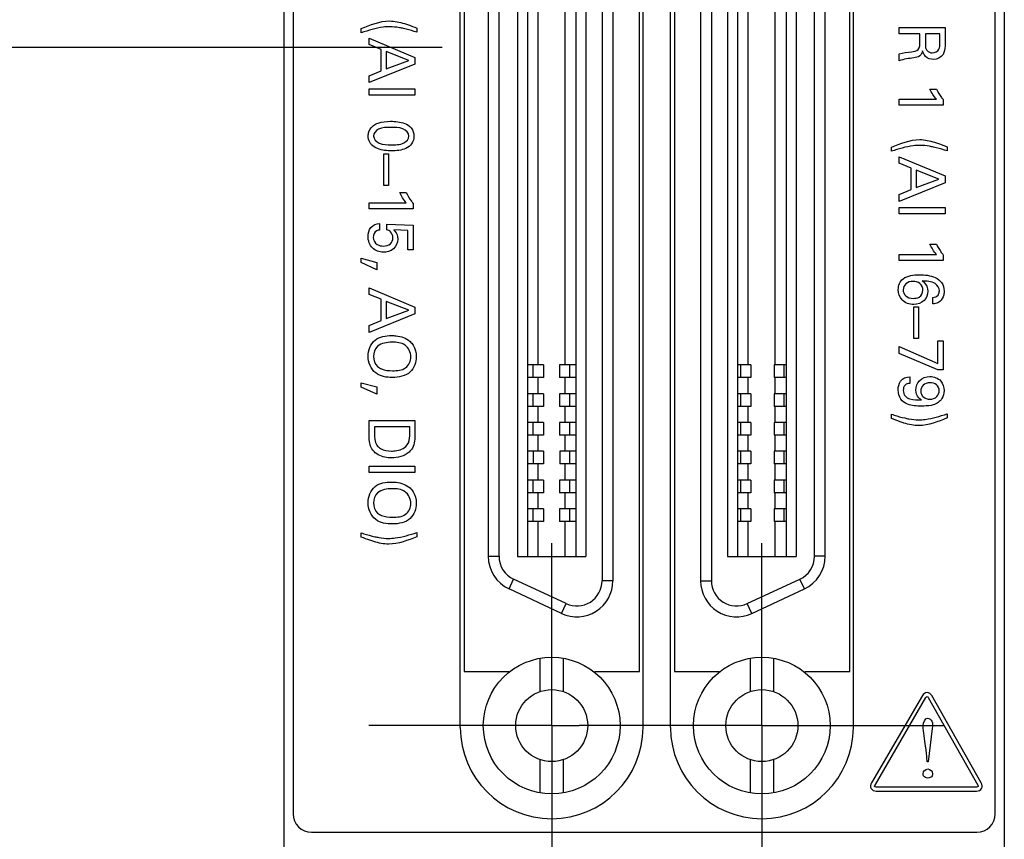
# Model space of a CAD drawing. Header units: inches. Extents: x 0.2 to 16.8, y 0.1 to 10.8.
# Tile 4 of 30: x 2.4 to 3.5, y 4.5 to 5.4. Entities that reach past the tile are written whole.
import ezdxf

# ---------------------------------------------------------------- set-up
doc = ezdxf.new("R2010")
doc.units = ezdxf.units.IN
doc.header["$LTSCALE"] = 0.935
doc.header["$MEASUREMENT"] = 0
doc.linetypes.add('CENTER', pattern=[0.6, 0.375, -0.075, 0.075, -0.075])
doc.layers.get('0').update_dxf_attribs({"linetype": 'CONTINUOUS'})
for name, color, linetype in [('02___PRT_ALL_AXES', 7, 'CONTINUOUS'), ('DEFAULT_1', 7, 'CENTER'), ('DIMENSIONS', 7, 'CONTINUOUS')]:
    doc.layers.add(name, color=color, linetype=linetype)
doc.styles.get("Standard").update_dxf_attribs({"font": 'txt', "width": 0.8})
doc.dimstyles.new('DIMSTYLE_1', dxfattribs={"dimtxt": 0.125, "dimasz": 0.18, "dimexe": 0.125, "dimexo": 0.0625, "dimgap": 0.0625, "dimtad": 0, "dimtih": 1, "dimtoh": 1, "dimzin": 4, "dimdsep": 46, "dimtxsty": 'STANDARD', "dimblk": '_FILLED', "dimblk1": '_FILLED', "dimblk2": '_FILLED', "dimcen": 0.09, "dimadec": 0, "dimazin": 0, "dimtp": 0.001, "dimtm": 0.001, "dimtfac": 1, "dimtofl": 0, "dimtmove": 0, "dimatfit": 3, "dimldrblk": '_FILLED', "dimfxl": 1, "dimtolj": 1, "dimtzin": 4, "dimarcsym": 0})

# ---------------------------------------------------------------- blocks, each defined once
blk = doc.blocks.new('_FILLED')
at = {"color": 0, "linetype": 'BYBLOCK'}
blk.add_solid([(0, 0), (-1, 0.1736), (-1, -0.1736)], dxfattribs=at)
blk = doc.blocks.new('*D8')
at = {"layer": 'DIMENSIONS', "color": 2, "linetype": 'CONTINUOUS'}
for p, q in [((2.892, 5.3578), (1.0641, 5.3578)), ((1.1891, 5.3578), (1.1891, 4.5446)), ((1.1891, 3.4814), (1.1891, 4.2946)), ((2.6567, 3.4814), (1.0641, 3.4814))]:
    blk.add_line(p, q, dxfattribs=at)
at = {"layer": 'DIMENSIONS', "color": 2, "linetype": 'CONTINUOUS', "xscale": 0.18, "yscale": 0.18, "zscale": 0.18}
for p, rotation in [((1.1891, 5.3578), 90), ((1.1891, 3.4814), 270)]:
    blk.add_blockref('_FILLED', p, dxfattribs=dict(at, rotation=rotation))
at = {"layer": 'DIMENSIONS', "color": 2, "linetype": 'CONTINUOUS', "insert": (1.1891, 4.4821), "char_height": 0.125, "width": 1.125, "attachment_point": 2, "line_spacing_factor": 0.9}
blk.add_mtext('1.88{\\Ftxt.shx;\\W1.000000;\\H0.125000; }[47.7]', dxfattribs=at)
blk = doc.blocks.new('*D10')
at = {"layer": 'DIMENSIONS', "color": 2, "linetype": 'CONTINUOUS'}
for p, q in [((2.892, 7.0838), (1.8141, 7.0838)), ((1.9391, 7.0838), (1.9391, 6.3458)), ((1.9391, 5.3578), (1.9391, 6.0958)), ((2.8802, 5.3578), (1.8141, 5.3578))]:
    blk.add_line(p, q, dxfattribs=at)
at = {"layer": 'DIMENSIONS', "color": 2, "linetype": 'CONTINUOUS', "xscale": 0.18, "yscale": 0.18, "zscale": 0.18}
for p, rotation in [((1.9391, 7.0838), 90), ((1.9391, 5.3578), 270)]:
    blk.add_blockref('_FILLED', p, dxfattribs=dict(at, rotation=rotation))
at = {"layer": 'DIMENSIONS', "color": 2, "linetype": 'CONTINUOUS', "insert": (1.9391, 6.2833), "char_height": 0.125, "width": 1.125, "attachment_point": 2, "line_spacing_factor": 0.9}
blk.add_mtext('1.73{\\Ftxt.shx;\\W1.000000;\\H0.125000; }[43.8]', dxfattribs=at)

msp = doc.modelspace()

# ---------------------------------------------------------------- linework, layer by layer
at = {"color": 7, "linetype": 'CONTINUOUS'}
for p, q in [((2.7192, 3.4814), (2.7192, 8.6191)), ((3.5072, 3.4814), (3.5072, 8.6191)), ((2.7292, 8.5891), (2.7292, 4.5191)), ((3.4972, 4.5191), (3.4972, 8.5891)), ((2.912, 4.6138), (2.912, 6.0988)), ((3.112, 4.6138), (3.112, 6.0988)), ((3.142, 4.6138), (3.142, 6.0988)), ((3.342, 4.6138), (3.342, 6.0988)), ((3.0671, 5.9415), (3.0671, 4.7742)), ((3.0789, 5.9415), (3.0789, 4.7742)), ((3.1749, 5.9415), (3.1749, 4.7742)), ((3.1868, 5.9415), (3.1868, 4.7742)), ((2.9427, 4.801), (2.9427, 5.9147)), ((2.9545, 4.801), (2.9545, 5.9147)), ((2.9746, 5.9149), (2.9746, 4.8007)), ((2.9854, 5.9149), (2.9854, 4.8007)), ((3.0385, 5.9149), (3.0385, 4.8007)), ((3.0494, 5.9149), (3.0494, 4.8007)), ((3.2045, 5.9149), (3.2045, 4.8007)), ((3.2153, 5.9149), (3.2153, 4.8007)), ((3.2684, 5.9149), (3.2684, 4.8007)), ((3.2793, 5.9149), (3.2793, 4.8007)), ((3.2994, 4.801), (3.2994, 5.9147)), ((3.3112, 4.801), (3.3112, 5.9147)), ((2.9972, 5.0104), (2.9972, 5.7053)), ((3.0267, 5.0104), (3.0267, 5.7053)), ((3.2271, 5.0104), (3.2271, 5.7053)), ((3.2566, 5.0104), (3.2566, 5.7053)), ((3.003, 5.0104), (2.9854, 5.0104)), ((2.9919, 4.9966), (2.9919, 5.0104)), ((3.003, 5.0104), (3.003, 4.9966)), ((3.0385, 5.0104), (3.0207, 5.0104)), ((3.0207, 5.0104), (3.0207, 4.9966)), ((3.0318, 4.9966), (3.0318, 5.0104)), ((3.2299, 5.0104), (3.2153, 5.0104)), ((3.2188, 4.9966), (3.2188, 5.0104)), ((3.2299, 5.0104), (3.2299, 4.9966)), ((3.2684, 5.0104), (3.2555, 5.0104)), ((3.2555, 5.0104), (3.2555, 4.9966)), ((3.2665, 4.9966), (3.2665, 5.0104)), ((3.003, 4.9966), (2.9854, 4.9966)), ((2.9972, 4.9789), (2.9972, 4.9966)), ((3.0385, 4.9966), (3.0207, 4.9966)), ((3.0267, 4.9789), (3.0267, 4.9966)), ((3.2299, 4.9966), (3.2153, 4.9966)), ((3.2271, 4.9789), (3.2271, 4.9966)), ((3.2684, 4.9966), (3.2555, 4.9966)), ((3.2566, 4.9789), (3.2566, 4.9966)), ((3.003, 4.9789), (2.9854, 4.9789)), ((2.9919, 4.9651), (2.9919, 4.9789)), ((3.003, 4.9789), (3.003, 4.9651)), ((3.0385, 4.9789), (3.0207, 4.9789)), ((3.0207, 4.9789), (3.0207, 4.9651)), ((3.0318, 4.9651), (3.0318, 4.9789)), ((3.2299, 4.9789), (3.2153, 4.9789)), ((3.2188, 4.9651), (3.2188, 4.9789)), ((3.2299, 4.9789), (3.2299, 4.9651)), ((3.2684, 4.9789), (3.2555, 4.9789)), ((3.2555, 4.9789), (3.2555, 4.9651)), ((3.2665, 4.9651), (3.2665, 4.9789)), ((3.003, 4.9651), (2.9854, 4.9651)), ((2.9972, 4.9474), (2.9972, 4.9651)), ((3.0385, 4.9651), (3.0207, 4.9651)), ((3.0267, 4.9474), (3.0267, 4.9651)), ((3.2299, 4.9651), (3.2153, 4.9651)), ((3.2271, 4.9474), (3.2271, 4.9651)), ((3.2684, 4.9651), (3.2555, 4.9651)), ((3.2566, 4.9474), (3.2566, 4.9651)), ((3.003, 4.9474), (2.9854, 4.9474)), ((2.9919, 4.9336), (2.9919, 4.9474)), ((3.003, 4.9474), (3.003, 4.9336)), ((3.0385, 4.9474), (3.0207, 4.9474)), ((3.0207, 4.9474), (3.0207, 4.9336)), ((3.0318, 4.9336), (3.0318, 4.9474)), ((3.2299, 4.9474), (3.2153, 4.9474)), ((3.2188, 4.9336), (3.2188, 4.9474)), ((3.2299, 4.9474), (3.2299, 4.9336)), ((3.2684, 4.9474), (3.2555, 4.9474)), ((3.2555, 4.9474), (3.2555, 4.9336)), ((3.2665, 4.9336), (3.2665, 4.9474)), ((3.003, 4.9336), (2.9854, 4.9336)), ((2.9972, 4.9159), (2.9972, 4.9336)), ((3.0385, 4.9336), (3.0207, 4.9336)), ((3.0267, 4.9159), (3.0267, 4.9336)), ((3.2299, 4.9336), (3.2153, 4.9336)), ((3.2271, 4.9159), (3.2271, 4.9336)), ((3.2684, 4.9336), (3.2555, 4.9336)), ((3.2566, 4.9159), (3.2566, 4.9336)), ((3.0032, 4.9159), (2.9854, 4.9159)), ((2.9921, 4.9021), (2.9921, 4.9159)), ((3.0032, 4.9159), (3.0032, 4.9021)), ((3.0385, 4.9159), (3.0209, 4.9159)), ((3.0209, 4.9159), (3.0209, 4.9021)), ((3.032, 4.9021), (3.032, 4.9159)), ((3.2299, 4.9159), (3.2153, 4.9159)), ((3.2188, 4.9021), (3.2188, 4.9159)), ((3.2299, 4.9159), (3.2299, 4.9021)), ((3.2684, 4.9159), (3.2555, 4.9159)), ((3.2555, 4.9159), (3.2555, 4.9021)), ((3.2665, 4.9021), (3.2665, 4.9159)), ((3.0032, 4.9021), (2.9854, 4.9021)), ((2.9972, 4.8844), (2.9972, 4.9021)), ((3.0385, 4.9021), (3.0209, 4.9021)), ((3.0267, 4.8844), (3.0267, 4.9021)), ((3.2299, 4.9021), (3.2153, 4.9021)), ((3.2271, 4.8844), (3.2271, 4.9021)), ((3.2684, 4.9021), (3.2555, 4.9021)), ((3.2566, 4.8844), (3.2566, 4.9021)), ((3.003, 4.8844), (2.9854, 4.8844)), ((2.9919, 4.8706), (2.9919, 4.8844)), ((3.003, 4.8844), (3.003, 4.8706)), ((3.0385, 4.8844), (3.0207, 4.8844)), ((3.0207, 4.8844), (3.0207, 4.8706)), ((3.0318, 4.8706), (3.0318, 4.8844)), ((3.2299, 4.8844), (3.2153, 4.8844)), ((3.2188, 4.8706), (3.2188, 4.8844)), ((3.2299, 4.8844), (3.2299, 4.8706)), ((3.2684, 4.8844), (3.2555, 4.8844)), ((3.2555, 4.8844), (3.2555, 4.8706)), ((3.2665, 4.8706), (3.2665, 4.8844)), ((3.003, 4.8706), (2.9854, 4.8706)), ((2.9972, 4.8529), (2.9972, 4.8706)), ((3.0385, 4.8706), (3.0207, 4.8706)), ((3.0267, 4.8529), (3.0267, 4.8706)), ((3.2299, 4.8706), (3.2153, 4.8706)), ((3.2271, 4.8529), (3.2271, 4.8706)), ((3.2684, 4.8706), (3.2555, 4.8706)), ((3.2566, 4.8529), (3.2566, 4.8706)), ((3.003, 4.8529), (2.9854, 4.8529)), ((2.9919, 4.8391), (2.9919, 4.8529)), ((3.003, 4.8529), (3.003, 4.8391)), ((3.0385, 4.8529), (3.0207, 4.8529)), ((3.0207, 4.8529), (3.0207, 4.8391)), ((3.0318, 4.8391), (3.0318, 4.8529)), ((3.2299, 4.8529), (3.2153, 4.8529)), ((3.2188, 4.8391), (3.2188, 4.8529)), ((3.2299, 4.8529), (3.2299, 4.8391)), ((3.2684, 4.8529), (3.2555, 4.8529)), ((3.2555, 4.8529), (3.2555, 4.8391)), ((3.2665, 4.8391), (3.2665, 4.8529)), ((3.003, 4.8391), (2.9854, 4.8391)), ((2.9972, 4.8007), (2.9972, 4.8391)), ((3.0385, 4.8391), (3.0207, 4.8391)), ((3.0267, 4.8007), (3.0267, 4.8391)), ((3.2299, 4.8391), (3.2153, 4.8391)), ((3.2271, 4.8007), (3.2271, 4.8391)), ((3.2684, 4.8391), (3.2555, 4.8391)), ((3.2566, 4.8007), (3.2566, 4.8391)), ((2.9427, 4.801), (2.9545, 4.801)), ((2.9746, 4.8007), (3.0494, 4.8007)), ((3.2045, 4.8007), (3.2793, 4.8007)), ((3.3112, 4.801), (3.2994, 4.801)), ((2.9654, 4.7653), (2.9704, 4.776)), ((3.0279, 4.7492), (2.9704, 4.776)), ((3.0789, 4.7742), (3.0671, 4.7742)), ((3.1749, 4.7742), (3.1868, 4.7742)), ((3.226, 4.7492), (3.2834, 4.776)), ((3.2884, 4.7653), (3.2834, 4.776)), ((3.0229, 4.7385), (2.9654, 4.7653)), ((3.231, 4.7385), (3.2884, 4.7653)), ((3.0229, 4.7385), (3.0279, 4.7492)), ((3.231, 4.7385), (3.226, 4.7492)), ((2.9992, 4.6894), (2.9992, 4.6529)), ((3.0247, 4.6894), (3.0247, 4.6529)), ((3.2291, 4.6894), (3.2291, 4.6529)), ((3.2547, 4.6894), (3.2547, 4.6529)), ((2.9992, 4.5785), (2.9992, 4.542)), ((3.0247, 4.5785), (3.0247, 4.542)), ((3.2291, 4.5785), (3.2291, 4.542)), ((3.2547, 4.5785), (3.2547, 4.542)), ((2.7492, 4.4991), (3.4772, 4.4991))]:
    msp.add_line(p, q, dxfattribs=at)
at = {"color": 40, "linetype": 'CONTINUOUS'}
for p, q in [((2.8037, 5.3741), (2.8037, 5.3786)), ((2.8645, 5.3791), (2.8645, 5.3745)), ((3.3922, 5.3797), (3.4424, 5.3797)), ((3.3922, 5.3728), (3.3922, 5.3797)), ((3.4424, 5.3797), (3.4424, 5.3618)), ((2.8123, 5.3682), (2.8624, 5.3471)), ((2.8123, 5.3611), (2.8123, 5.3682)), ((3.4149, 5.3728), (3.3922, 5.3728)), ((3.4149, 5.3641), (3.4149, 5.3728)), ((3.4366, 5.373), (3.4208, 5.373)), ((3.4208, 5.373), (3.4208, 5.362)), ((3.4366, 5.362), (3.4366, 5.373)), ((2.8253, 5.3557), (2.8123, 5.3611)), ((2.8253, 5.3324), (2.8253, 5.3557)), ((2.8556, 5.3437), (2.831, 5.3534)), ((2.831, 5.3534), (2.831, 5.3345)), ((2.831, 5.3345), (2.8556, 5.3437)), ((2.8624, 5.3471), (2.8624, 5.3397)), ((3.3922, 5.3434), (3.3922, 5.3508)), ((2.8624, 5.3397), (2.8123, 5.3194)), ((2.8123, 5.3269), (2.8253, 5.3324)), ((2.8123, 5.3194), (2.8123, 5.3269)), ((2.8123, 5.3126), (2.8624, 5.3126)), ((2.8123, 5.3057), (2.8123, 5.3126)), ((2.8624, 5.3126), (2.8624, 5.3057)), ((3.4258, 5.3124), (3.4328, 5.3124)), ((2.8624, 5.3057), (2.8123, 5.3057)), ((3.3922, 5.3012), (3.4328, 5.3012)), ((3.3922, 5.2946), (3.3922, 5.3012)), ((3.4403, 5.3008), (3.4403, 5.2946)), ((3.4403, 5.2946), (3.3922, 5.2946)), ((3.3837, 5.2443), (3.3837, 5.2488)), ((3.4445, 5.2493), (3.4445, 5.2447)), ((2.8283, 5.2415), (2.8333, 5.2415)), ((2.8283, 5.2067), (2.8283, 5.2415)), ((2.8333, 5.2415), (2.8333, 5.2067)), ((3.3922, 5.2384), (3.4424, 5.2173)), ((3.3922, 5.2313), (3.3922, 5.2384)), ((3.4053, 5.2258), (3.3922, 5.2313)), ((3.4053, 5.2025), (3.4053, 5.2258)), ((3.4355, 5.2139), (3.4109, 5.2236)), ((3.4109, 5.2236), (3.4109, 5.2046)), ((3.4109, 5.2046), (3.4355, 5.2139)), ((3.4424, 5.2173), (3.4424, 5.2098)), ((2.8333, 5.2067), (2.8283, 5.2067)), ((3.4424, 5.2098), (3.3922, 5.1895)), ((2.8458, 5.1991), (2.8528, 5.1991)), ((3.3922, 5.1971), (3.4053, 5.2025)), ((3.3922, 5.1895), (3.3922, 5.1971)), ((2.8123, 5.1879), (2.8528, 5.1879)), ((2.8123, 5.1813), (2.8123, 5.1879)), ((2.8604, 5.1813), (2.8123, 5.1813)), ((2.8604, 5.1875), (2.8604, 5.1813)), ((3.3922, 5.1828), (3.4424, 5.1828)), ((3.3922, 5.1758), (3.3922, 5.1828)), ((3.4424, 5.1828), (3.4424, 5.1758)), ((3.4424, 5.1758), (3.3922, 5.1758)), ((2.8237, 5.1653), (2.8237, 5.1581)), ((2.8317, 5.1647), (2.8604, 5.1634)), ((2.8317, 5.1584), (2.8317, 5.1647)), ((2.8604, 5.1634), (2.8604, 5.1364)), ((2.8547, 5.1575), (2.8392, 5.1584)), ((2.8547, 5.1364), (2.8547, 5.1575)), ((3.4258, 5.1426), (3.4328, 5.1426)), ((2.8604, 5.1364), (2.8547, 5.1364)), ((3.3922, 5.1314), (3.4328, 5.1314)), ((3.3922, 5.1248), (3.3922, 5.1314)), ((3.4403, 5.131), (3.4403, 5.1248)), ((2.8035, 5.1272), (2.8206, 5.1227)), ((2.8035, 5.1225), (2.8035, 5.1272)), ((2.8206, 5.1147), (2.8035, 5.1225)), ((2.8206, 5.1227), (2.8206, 5.1147)), ((3.4403, 5.1248), (3.3922, 5.1248)), ((2.8123, 5.0948), (2.8624, 5.0737)), ((2.8123, 5.0877), (2.8123, 5.0948)), ((2.8253, 5.0823), (2.8123, 5.0877)), ((3.4289, 5.0773), (3.4289, 5.0844)), ((2.8253, 5.059), (2.8253, 5.0823)), ((2.8556, 5.0703), (2.831, 5.08)), ((2.831, 5.08), (2.831, 5.0611)), ((2.8624, 5.0737), (2.8624, 5.0663)), ((3.4083, 5.0741), (3.4133, 5.0741)), ((3.4083, 5.0394), (3.4083, 5.0741)), ((3.4133, 5.0741), (3.4133, 5.0394)), ((2.8624, 5.0663), (2.8123, 5.046)), ((2.831, 5.0611), (2.8556, 5.0703)), ((2.8123, 5.0535), (2.8253, 5.059)), ((2.8123, 5.046), (2.8123, 5.0535)), ((3.3922, 5.0307), (3.4346, 5.0122)), ((3.3922, 5.0228), (3.3922, 5.0307)), ((3.4133, 5.0394), (3.4083, 5.0394)), ((3.4346, 5.0369), (3.4403, 5.0369)), ((3.4346, 5.0122), (3.4346, 5.0369)), ((3.4403, 5.0369), (3.4403, 5.0052)), ((3.4345, 5.0052), (3.3922, 5.0228)), ((3.4403, 5.0052), (3.4345, 5.0052)), ((2.8035, 4.991), (2.8206, 4.9866)), ((2.8035, 4.9863), (2.8035, 4.991)), ((3.4037, 4.9976), (3.4037, 4.9903)), ((2.8206, 4.9785), (2.8035, 4.9863)), ((2.8206, 4.9866), (2.8206, 4.9785)), ((3.3837, 4.9519), (3.3837, 4.9565)), ((3.4445, 4.9569), (3.4445, 4.9524)), ((2.8123, 4.9497), (2.8624, 4.9497)), ((2.8123, 4.9356), (2.8123, 4.9497)), ((2.8624, 4.9497), (2.8624, 4.9352)), ((2.8567, 4.9427), (2.818, 4.9427)), ((2.818, 4.9427), (2.818, 4.9359)), ((2.8567, 4.9344), (2.8567, 4.9427)), ((2.8123, 4.8996), (2.8624, 4.8996)), ((2.8123, 4.8926), (2.8123, 4.8996)), ((2.8624, 4.8926), (2.8123, 4.8926)), ((2.8624, 4.8996), (2.8624, 4.8926)), ((2.8037, 4.822), (2.8037, 4.8266)), ((2.8645, 4.827), (2.8645, 4.8225)), ((3.4175, 4.6486), (3.3618, 4.5529)), ((3.3657, 4.5507), (3.4213, 4.6464)), ((3.4239, 4.6464), (3.4782, 4.5507)), ((3.482, 4.5529), (3.4277, 4.6485)), ((3.4283, 4.6126), (3.424, 4.576)), ((3.4227, 4.576), (3.4219, 4.5863)), ((3.424, 4.576), (3.4227, 4.576)), ((3.4768, 4.5485), (3.3669, 4.5485)), ((3.3669, 4.5441), (3.4768, 4.5441))]:
    msp.add_line(p, q, dxfattribs=at)
at = {"color": 7, "linetype": 'CONTINUOUS'}
for centre, radius in [((3.012, 4.6157), 0.0748), ((3.2419, 4.6157), 0.0748), ((3.012, 4.6157), 0.0394), ((3.2419, 4.6157), 0.0394)]:
    msp.add_circle(centre, radius, dxfattribs=at)
for centre, radius, start, end in [((2.982, 4.801), 0.0394, 180, 245), ((2.982, 4.801), 0.0276, 180, 245), ((3.2718, 4.801), 0.0276, 295, 360), ((3.2718, 4.801), 0.0394, 295, 360), ((3.0395, 4.7742), 0.0394, 245, 360), ((3.0395, 4.7742), 0.0276, 245, 360), ((3.2143, 4.7742), 0.0394, 180, 295), ((3.2143, 4.7742), 0.0276, 180, 295), ((3.012, 4.6138), 0.1, 180, 360), ((3.242, 4.6138), 0.1, 180, 360), ((2.7492, 4.5191), 0.02, 180, 270), ((3.4772, 4.5191), 0.02, 270, 360)]:
    msp.add_arc(centre, radius, start, end, dxfattribs=at)
at = {"color": 40, "linetype": 'CONTINUOUS'}
for points in [[(2.8037, 5.3786), (2.8136, 5.3827), (2.824, 5.3869), (2.8346, 5.3869)], [(2.8346, 5.3869), (2.8401, 5.3869), (2.8456, 5.3856), (2.8508, 5.3841)], [(3.3922, 5.3508), (3.3965, 5.3522), (3.4011, 5.3525), (3.4055, 5.3531)], [(3.408, 5.3465), (3.4027, 5.3459), (3.3973, 5.3451), (3.3922, 5.3434)], [(3.4298, 5.3447), (3.4266, 5.3447), (3.4232, 5.346), (3.4209, 5.3482)], [(3.4401, 5.3502), (3.438, 5.347), (3.4337, 5.3447), (3.4298, 5.3447)], [(3.4328, 5.3012), (3.4299, 5.3046), (3.4277, 5.3085), (3.4258, 5.3124)], [(3.3837, 5.2488), (3.3936, 5.2528), (3.4039, 5.2571), (3.4146, 5.2571)], [(3.4146, 5.2571), (3.4201, 5.2571), (3.4256, 5.2558), (3.4308, 5.2542)], [(2.8528, 5.1879), (2.85, 5.1913), (2.8477, 5.1952), (2.8458, 5.1991)], [(2.8358, 5.1561), (2.8347, 5.1572), (2.8332, 5.1579), (2.8317, 5.1584)], [(2.8383, 5.1497), (2.8383, 5.152), (2.8374, 5.1545), (2.8358, 5.1561)], [(3.4328, 5.1314), (3.4299, 5.1348), (3.4277, 5.1387), (3.4258, 5.1426)], [(3.3964, 5.1048), (3.4013, 5.1084), (3.408, 5.1092), (3.4141, 5.1092)], [(3.3912, 5.0929), (3.3912, 5.0972), (3.393, 5.1022), (3.3964, 5.1048)], [(2.8216, 5.0309), (2.8185, 5.0283), (2.817, 5.0237), (2.817, 5.0197)], [(2.8374, 5.0353), (2.8319, 5.0353), (2.8258, 5.0343), (2.8216, 5.0309)], [(2.817, 5.0197), (2.817, 5.0157), (2.8185, 5.0112), (2.8216, 5.0086)], [(3.4136, 4.9441), (3.4082, 4.9441), (3.4027, 4.9453), (3.3974, 4.9469)], [(3.4445, 4.9524), (3.4346, 4.9484), (3.4243, 4.9441), (3.4136, 4.9441)], [(2.818, 4.9359), (2.818, 4.9314), (2.8181, 4.9264), (2.8207, 4.9228)], [(2.8559, 4.9149), (2.8509, 4.9106), (2.8436, 4.9087), (2.8369, 4.9087)], [(2.8216, 4.8705), (2.8185, 4.868), (2.817, 4.8634), (2.817, 4.8594)], [(2.8374, 4.875), (2.8319, 4.875), (2.8258, 4.874), (2.8216, 4.8705)], [(2.817, 4.8594), (2.817, 4.8554), (2.8185, 4.8508), (2.8216, 4.8483)], [(2.8337, 4.8143), (2.8282, 4.8143), (2.8227, 4.8155), (2.8175, 4.8171)], [(2.8645, 4.8225), (2.8547, 4.8185), (2.8443, 4.8143), (2.8337, 4.8143)], [(3.4226, 4.6519), (3.4206, 4.652), (3.4185, 4.6503), (3.4175, 4.6486)], [(3.4213, 4.6464), (3.4216, 4.6469), (3.4221, 4.6475), (3.4226, 4.6475)], [(3.4277, 4.6485), (3.4267, 4.6503), (3.4247, 4.6519), (3.4226, 4.6519)], [(3.4226, 4.6475), (3.4232, 4.6475), (3.4236, 4.6468), (3.4239, 4.6464)], [(3.4184, 4.6158), (3.4184, 4.6189), (3.4202, 4.6238), (3.4233, 4.6238)], [(3.4184, 4.5631), (3.4184, 4.5656), (3.421, 4.5683), (3.4235, 4.5683)], [(3.4235, 4.5683), (3.4259, 4.5683), (3.4287, 4.5656), (3.4287, 4.5631)], [(3.3618, 4.5529), (3.3608, 4.5511), (3.3604, 4.5486), (3.3615, 4.5468)], [(3.3615, 4.5468), (3.3625, 4.545), (3.3649, 4.5441), (3.3669, 4.5441)], [(3.3653, 4.549), (3.365, 4.5495), (3.3654, 4.5502), (3.3657, 4.5507)], [(3.3669, 4.5485), (3.3664, 4.5485), (3.3656, 4.5485), (3.3653, 4.549)], [(3.4785, 4.549), (3.4782, 4.5485), (3.4774, 4.5485), (3.4768, 4.5485)], [(3.4768, 4.5441), (3.4789, 4.5441), (3.4813, 4.545), (3.4823, 4.5468)], [(3.4782, 4.5507), (3.4785, 4.5502), (3.4788, 4.5495), (3.4785, 4.549)], [(3.4823, 4.5468), (3.4834, 4.5486), (3.483, 4.5511), (3.482, 4.5529)]]:
    msp.add_open_spline(points, degree=3, dxfattribs=at)
for points, knots in [([(2.8348, 5.3806), (2.8324, 5.3806), (2.8218, 5.3799), (2.8116, 5.3765), (2.8037, 5.3741)], [0, 0, 0, 0, 0.225362, 1, 1, 1, 1]), ([(2.8498, 5.3786), (2.8483, 5.379), (2.8434, 5.38), (2.8383, 5.3806), (2.8348, 5.3806)], [0, 0, 0, 0, 0.299012, 1, 1, 1, 1]), ([(2.8645, 5.3745), (2.8636, 5.3748), (2.8587, 5.3764), (2.8538, 5.3778), (2.8498, 5.3786)], [0, 0, 0, 0, 0.192955, 1, 1, 1, 1]), ([(2.8508, 5.3841), (2.8523, 5.3836), (2.8569, 5.3821), (2.8614, 5.3803), (2.8645, 5.3791)], [0, 0, 0, 0, 0.314893, 1, 1, 1, 1]), ([(3.4055, 5.3531), (3.4081, 5.3534), (3.4147, 5.3545), (3.4149, 5.3612), (3.4149, 5.3641)], [0, 0, 0, 0, 0.479491, 1, 1, 1, 1]), ([(3.4177, 5.3541), (3.4172, 5.3522), (3.4152, 5.3477), (3.4104, 5.3468), (3.408, 5.3465)], [0, 0, 0, 0, 0.463097, 1, 1, 1, 1]), ([(3.4209, 5.3482), (3.4204, 5.3487), (3.419, 5.3505), (3.4181, 5.3526), (3.4177, 5.3541)], [0, 0, 0, 0, 0.310337, 1, 1, 1, 1]), ([(3.4208, 5.362), (3.4208, 5.3616), (3.4208, 5.3594), (3.421, 5.357), (3.4219, 5.3554)], [0, 0, 0, 0, 0.162525, 1, 1, 1, 1]), ([(3.4219, 5.3554), (3.4221, 5.3551), (3.4236, 5.353), (3.4263, 5.352), (3.4284, 5.352)], [0, 0, 0, 0, 0.153771, 1, 1, 1, 1]), ([(3.4284, 5.352), (3.4312, 5.352), (3.4365, 5.3548), (3.4366, 5.36), (3.4366, 5.362)], [0, 0, 0, 0, 0.570612, 1, 1, 1, 1]), ([(3.4424, 5.3618), (3.4424, 5.361), (3.4424, 5.3571), (3.4418, 5.3529), (3.4401, 5.3502)], [0, 0, 0, 0, 0.200354, 1, 1, 1, 1]), ([(3.4328, 5.3124), (3.4345, 5.3092), (3.4369, 5.3052), (3.4397, 5.3015), (3.4403, 5.3008)], [0, 0, 0, 0, 0.787646, 1, 1, 1, 1]), ([(2.8113, 5.2611), (2.8113, 5.2626), (2.812, 5.2678), (2.8159, 5.2723), (2.8193, 5.2739)], [0, 0, 0, 0, 0.284996, 1, 1, 1, 1]), ([(2.8361, 5.2704), (2.8315, 5.2704), (2.8236, 5.271), (2.8171, 5.2641), (2.8171, 5.261)], [0, 0, 0, 0, 0.596637, 1, 1, 1, 1]), ([(2.8193, 5.2739), (2.8202, 5.2744), (2.8253, 5.2766), (2.8311, 5.2771), (2.8358, 5.2771)], [0, 0, 0, 0, 0.175139, 1, 1, 1, 1]), ([(2.8358, 5.2771), (2.841, 5.2771), (2.8492, 5.2764), (2.8594, 5.2705), (2.8613, 5.2641), (2.8613, 5.2609)], [0, 0, 0, 0, 0.464336, 0.719423, 1, 1, 1, 1]), ([(2.8558, 5.2609), (2.8558, 5.2643), (2.8484, 5.271), (2.8405, 5.2704), (2.8361, 5.2704)], [0, 0, 0, 0, 0.439115, 1, 1, 1, 1]), ([(2.815, 5.2515), (2.8142, 5.2523), (2.8121, 5.2551), (2.8113, 5.2587), (2.8113, 5.2611)], [0, 0, 0, 0, 0.31247, 1, 1, 1, 1]), ([(2.8171, 5.261), (2.8171, 5.2577), (2.8242, 5.2511), (2.8319, 5.2515), (2.8362, 5.2515)], [0, 0, 0, 0, 0.43662, 1, 1, 1, 1]), ([(2.8362, 5.2515), (2.841, 5.2515), (2.8491, 5.2507), (2.8558, 5.2578), (2.8558, 5.2609)], [0, 0, 0, 0, 0.607732, 1, 1, 1, 1]), ([(2.8613, 5.2609), (2.8613, 5.2579), (2.8598, 5.252), (2.8504, 5.2454), (2.8421, 5.2448), (2.8369, 5.2448)], [0, 0, 0, 0, 0.27349, 0.51629, 1, 1, 1, 1]), ([(2.8369, 5.2448), (2.8343, 5.2448), (2.8267, 5.2451), (2.8185, 5.2477), (2.815, 5.2515)], [0, 0, 0, 0, 0.330117, 1, 1, 1, 1]), ([(3.4147, 5.2508), (3.4124, 5.2508), (3.4017, 5.2501), (3.3915, 5.2467), (3.3837, 5.2443)], [0, 0, 0, 0, 0.225353, 1, 1, 1, 1]), ([(3.4298, 5.2488), (3.4283, 5.2492), (3.4234, 5.2502), (3.4183, 5.2508), (3.4147, 5.2508)], [0, 0, 0, 0, 0.298991, 1, 1, 1, 1]), ([(3.4445, 5.2447), (3.4436, 5.245), (3.4387, 5.2466), (3.4338, 5.2479), (3.4298, 5.2488)], [0, 0, 0, 0, 0.193063, 1, 1, 1, 1]), ([(3.4308, 5.2542), (3.4323, 5.2538), (3.4369, 5.2523), (3.4414, 5.2505), (3.4445, 5.2493)], [0, 0, 0, 0, 0.315221, 1, 1, 1, 1]), ([(2.8528, 5.1991), (2.8545, 5.1959), (2.8569, 5.1919), (2.8597, 5.1882), (2.8604, 5.1875)], [0, 0, 0, 0, 0.787619, 1, 1, 1, 1]), ([(2.8111, 5.151), (2.8111, 5.1545), (2.8129, 5.162), (2.8202, 5.1652), (2.8237, 5.1653)], [0, 0, 0, 0, 0.503383, 1, 1, 1, 1]), ([(2.8278, 5.1338), (2.8235, 5.1338), (2.8142, 5.1371), (2.8111, 5.1465), (2.8111, 5.151)], [0, 0, 0, 0, 0.487272, 1, 1, 1, 1]), ([(2.8237, 5.1581), (2.8226, 5.1581), (2.8187, 5.1572), (2.8168, 5.1528), (2.8168, 5.1501)], [0, 0, 0, 0, 0.28456, 1, 1, 1, 1]), ([(2.8168, 5.1501), (2.8168, 5.1471), (2.82, 5.1414), (2.8256, 5.1406), (2.8279, 5.1406)], [0, 0, 0, 0, 0.567313, 1, 1, 1, 1]), ([(2.8279, 5.1406), (2.8306, 5.1406), (2.8362, 5.1418), (2.8383, 5.1473), (2.8383, 5.1497)], [0, 0, 0, 0, 0.527832, 1, 1, 1, 1]), ([(2.8392, 5.1584), (2.8396, 5.1579), (2.8422, 5.1552), (2.8436, 5.1513), (2.8436, 5.1482)], [0, 0, 0, 0, 0.171864, 1, 1, 1, 1]), ([(2.8436, 5.1482), (2.8436, 5.1443), (2.8401, 5.1359), (2.8316, 5.1338), (2.8278, 5.1338)], [0, 0, 0, 0, 0.50543, 1, 1, 1, 1]), ([(3.4328, 5.1426), (3.4344, 5.1394), (3.4369, 5.1354), (3.4397, 5.1317), (3.4403, 5.131)], [0, 0, 0, 0, 0.787871, 1, 1, 1, 1]), ([(3.4141, 5.1092), (3.4201, 5.1092), (3.4292, 5.1083), (3.4396, 5.101), (3.4413, 5.0946), (3.4413, 5.0914)], [0, 0, 0, 0, 0.492473, 0.734377, 1, 1, 1, 1]), ([(3.4073, 5.1019), (3.4046, 5.1019), (3.399, 5.1004), (3.3965, 5.0951), (3.3965, 5.0926)], [0, 0, 0, 0, 0.528539, 1, 1, 1, 1]), ([(3.4181, 5.0923), (3.4181, 5.0949), (3.4156, 5.1005), (3.4099, 5.1019), (3.4073, 5.1019)], [0, 0, 0, 0, 0.504221, 1, 1, 1, 1]), ([(3.4173, 5.1024), (3.418, 5.1019), (3.4216, 5.0995), (3.4234, 5.0947), (3.4234, 5.0912)], [0, 0, 0, 0, 0.181189, 1, 1, 1, 1]), ([(3.4361, 5.0917), (3.4361, 5.0947), (3.4307, 5.1024), (3.4221, 5.1021), (3.4173, 5.1024)], [0, 0, 0, 0, 0.38205, 1, 1, 1, 1]), ([(3.408, 5.0766), (3.4035, 5.0766), (3.3942, 5.0798), (3.3912, 5.0889), (3.3912, 5.0929)], [0, 0, 0, 0, 0.530779, 1, 1, 1, 1]), ([(3.3965, 5.0926), (3.3965, 5.0904), (3.3986, 5.0848), (3.4044, 5.0833), (3.4074, 5.0833)], [0, 0, 0, 0, 0.430573, 1, 1, 1, 1]), ([(3.4074, 5.0833), (3.4096, 5.0833), (3.4151, 5.0839), (3.4181, 5.0894), (3.4181, 5.0923)], [0, 0, 0, 0, 0.443596, 1, 1, 1, 1]), ([(3.4234, 5.0912), (3.4234, 5.0875), (3.4207, 5.0792), (3.4121, 5.0766), (3.408, 5.0766)], [0, 0, 0, 0, 0.469648, 1, 1, 1, 1]), ([(3.4289, 5.0844), (3.431, 5.0845), (3.4352, 5.086), (3.4361, 5.0901), (3.4361, 5.0917)], [0, 0, 0, 0, 0.555093, 1, 1, 1, 1]), ([(3.4413, 5.0914), (3.4413, 5.09), (3.4409, 5.0857), (3.4388, 5.0817), (3.4367, 5.0798)], [0, 0, 0, 0, 0.337026, 1, 1, 1, 1]), ([(3.4367, 5.0798), (3.4361, 5.0793), (3.4337, 5.0777), (3.4308, 5.0773), (3.4289, 5.0773)], [0, 0, 0, 0, 0.309824, 1, 1, 1, 1]), ([(2.8111, 5.0199), (2.8111, 5.0264), (2.8165, 5.0406), (2.8307, 5.0426), (2.837, 5.0426)], [0, 0, 0, 0, 0.507886, 1, 1, 1, 1]), ([(2.837, 5.0426), (2.8386, 5.0426), (2.8456, 5.0423), (2.853, 5.0399), (2.857, 5.0361)], [0, 0, 0, 0, 0.221703, 1, 1, 1, 1]), ([(2.8579, 5.0193), (2.8579, 5.0241), (2.8529, 5.0346), (2.8422, 5.0353), (2.8374, 5.0353)], [0, 0, 0, 0, 0.49643, 1, 1, 1, 1]), ([(2.857, 5.0361), (2.8583, 5.0349), (2.8623, 5.0301), (2.8638, 5.0237), (2.8638, 5.0194)], [0, 0, 0, 0, 0.292917, 1, 1, 1, 1]), ([(2.8378, 4.9967), (2.8315, 4.9967), (2.817, 4.9988), (2.8111, 5.0132), (2.8111, 5.0199)], [0, 0, 0, 0, 0.485911, 1, 1, 1, 1]), ([(2.8638, 5.0194), (2.8638, 5.0135), (2.859, 4.9995), (2.8446, 4.9967), (2.8378, 4.9967)], [0, 0, 0, 0, 0.46735, 1, 1, 1, 1]), ([(2.8379, 5.0041), (2.8428, 5.0041), (2.8533, 5.0047), (2.8579, 5.0149), (2.8579, 5.0193)], [0, 0, 0, 0, 0.525805, 1, 1, 1, 1]), ([(2.8216, 5.0086), (2.8228, 5.0076), (2.8279, 5.0048), (2.8338, 5.0041), (2.8379, 5.0041)], [0, 0, 0, 0, 0.282089, 1, 1, 1, 1]), ([(3.3911, 4.9831), (3.3911, 4.9864), (3.3923, 4.9941), (3.4, 4.9975), (3.4037, 4.9976)], [0, 0, 0, 0, 0.469965, 1, 1, 1, 1]), ([(3.4037, 4.9903), (3.4019, 4.9903), (3.3976, 4.9891), (3.3966, 4.9846), (3.3966, 4.9826)], [0, 0, 0, 0, 0.466326, 1, 1, 1, 1]), ([(3.4105, 4.983), (3.4105, 4.9867), (3.4132, 4.9949), (3.4217, 4.9977), (3.4257, 4.9977)], [0, 0, 0, 0, 0.471031, 1, 1, 1, 1]), ([(3.4257, 4.9909), (3.4231, 4.9909), (3.4177, 4.9895), (3.4158, 4.9841), (3.4158, 4.9818)], [0, 0, 0, 0, 0.523457, 1, 1, 1, 1]), ([(3.4257, 4.9977), (3.43, 4.9977), (3.4389, 4.9947), (3.4412, 4.986), (3.4412, 4.9823)], [0, 0, 0, 0, 0.535456, 1, 1, 1, 1]), ([(3.436, 4.9823), (3.436, 4.9847), (3.4336, 4.9899), (3.4282, 4.9909), (3.4257, 4.9909)], [0, 0, 0, 0, 0.481865, 1, 1, 1, 1]), ([(3.4165, 4.9654), (3.4113, 4.9654), (3.4029, 4.9657), (3.3927, 4.9726), (3.3911, 4.9796), (3.3911, 4.9831)], [0, 0, 0, 0, 0.443687, 0.695624, 1, 1, 1, 1]), ([(3.3966, 4.9826), (3.3966, 4.9804), (3.3979, 4.976), (3.4059, 4.9719), (3.4123, 4.9721), (3.4166, 4.9723)], [0, 0, 0, 0, 0.255328, 0.491907, 1, 1, 1, 1]), ([(3.4166, 4.9723), (3.4155, 4.9728), (3.4119, 4.9754), (3.4105, 4.98), (3.4105, 4.983)], [0, 0, 0, 0, 0.287754, 1, 1, 1, 1]), ([(3.4158, 4.9818), (3.4158, 4.9795), (3.4178, 4.9743), (3.4231, 4.973), (3.4256, 4.973)], [0, 0, 0, 0, 0.483561, 1, 1, 1, 1]), ([(3.4256, 4.973), (3.4284, 4.973), (3.4339, 4.9746), (3.436, 4.98), (3.436, 4.9823)], [0, 0, 0, 0, 0.546474, 1, 1, 1, 1]), ([(3.4412, 4.9823), (3.4412, 4.9793), (3.4397, 4.9721), (3.4332, 4.9679), (3.4294, 4.9668)], [0, 0, 0, 0, 0.431519, 1, 1, 1, 1]), ([(3.4294, 4.9668), (3.4287, 4.9666), (3.4244, 4.9655), (3.42, 4.9654), (3.4165, 4.9654)], [0, 0, 0, 0, 0.184298, 1, 1, 1, 1]), ([(3.3837, 4.9565), (3.3846, 4.9562), (3.3895, 4.9546), (3.3945, 4.9532), (3.3985, 4.9524)], [0, 0, 0, 0, 0.194586, 1, 1, 1, 1]), ([(3.4135, 4.9504), (3.4159, 4.9504), (3.4265, 4.9511), (3.4367, 4.9545), (3.4445, 4.9569)], [0, 0, 0, 0, 0.224679, 1, 1, 1, 1]), ([(3.3974, 4.9469), (3.396, 4.9474), (3.3913, 4.9489), (3.3868, 4.9506), (3.3837, 4.9519)], [0, 0, 0, 0, 0.314361, 1, 1, 1, 1]), ([(3.3985, 4.9524), (3.3999, 4.952), (3.4049, 4.951), (3.4099, 4.9504), (3.4135, 4.9504)], [0, 0, 0, 0, 0.297317, 1, 1, 1, 1]), ([(2.8164, 4.9171), (2.8134, 4.9206), (2.8122, 4.9275), (2.8123, 4.9338), (2.8123, 4.9356)], [0, 0, 0, 0, 0.722252, 1, 1, 1, 1]), ([(2.8523, 4.9211), (2.8548, 4.9233), (2.8566, 4.9283), (2.8567, 4.933), (2.8567, 4.9344)], [0, 0, 0, 0, 0.704183, 1, 1, 1, 1]), ([(2.8624, 4.9352), (2.8624, 4.9299), (2.8622, 4.922), (2.8574, 4.9162), (2.8559, 4.9149)], [0, 0, 0, 0, 0.728874, 1, 1, 1, 1]), ([(2.8207, 4.9228), (2.8218, 4.9213), (2.8264, 4.9172), (2.8326, 4.9162), (2.8367, 4.9162)], [0, 0, 0, 0, 0.313092, 1, 1, 1, 1]), ([(2.8369, 4.9087), (2.8345, 4.9087), (2.827, 4.9094), (2.8195, 4.9131), (2.8164, 4.9171)], [0, 0, 0, 0, 0.326936, 1, 1, 1, 1]), ([(2.8367, 4.9162), (2.8375, 4.9162), (2.8429, 4.9164), (2.8488, 4.9179), (2.8523, 4.9211)], [0, 0, 0, 0, 0.151795, 1, 1, 1, 1]), ([(2.8111, 4.8596), (2.8111, 4.8661), (2.8165, 4.8803), (2.8307, 4.8823), (2.837, 4.8823)], [0, 0, 0, 0, 0.507878, 1, 1, 1, 1]), ([(2.837, 4.8823), (2.8386, 4.8823), (2.8456, 4.882), (2.853, 4.8795), (2.857, 4.8758)], [0, 0, 0, 0, 0.221703, 1, 1, 1, 1]), ([(2.8579, 4.859), (2.8579, 4.8637), (2.8529, 4.8742), (2.8422, 4.875), (2.8374, 4.875)], [0, 0, 0, 0, 0.496422, 1, 1, 1, 1]), ([(2.857, 4.8758), (2.8583, 4.8746), (2.8623, 4.8698), (2.8638, 4.8634), (2.8638, 4.859)], [0, 0, 0, 0, 0.292897, 1, 1, 1, 1]), ([(2.8378, 4.8364), (2.8315, 4.8364), (2.817, 4.8384), (2.8111, 4.8529), (2.8111, 4.8596)], [0, 0, 0, 0, 0.485903, 1, 1, 1, 1]), ([(2.8638, 4.859), (2.8638, 4.8531), (2.859, 4.8391), (2.8446, 4.8364), (2.8378, 4.8364)], [0, 0, 0, 0, 0.467335, 1, 1, 1, 1]), ([(2.8379, 4.8438), (2.8428, 4.8438), (2.8533, 4.8444), (2.8579, 4.8546), (2.8579, 4.859)], [0, 0, 0, 0, 0.525805, 1, 1, 1, 1]), ([(2.8216, 4.8483), (2.8228, 4.8472), (2.8279, 4.8444), (2.8338, 4.8438), (2.8379, 4.8438)], [0, 0, 0, 0, 0.282089, 1, 1, 1, 1]), ([(2.8037, 4.8266), (2.8047, 4.8263), (2.8095, 4.8248), (2.8145, 4.8234), (2.8185, 4.8225)], [0, 0, 0, 0, 0.194792, 1, 1, 1, 1]), ([(2.8335, 4.8206), (2.8359, 4.8206), (2.8465, 4.8213), (2.8567, 4.8247), (2.8645, 4.827)], [0, 0, 0, 0, 0.224693, 1, 1, 1, 1]), ([(2.8175, 4.8171), (2.816, 4.8176), (2.8114, 4.8191), (2.8068, 4.8208), (2.8037, 4.822)], [0, 0, 0, 0, 0.314357, 1, 1, 1, 1]), ([(2.8185, 4.8225), (2.82, 4.8222), (2.8249, 4.8211), (2.83, 4.8206), (2.8335, 4.8206)], [0, 0, 0, 0, 0.29715, 1, 1, 1, 1]), ([(3.4233, 4.6238), (3.4252, 4.6238), (3.4295, 4.6202), (3.4286, 4.6153), (3.4283, 4.6126)], [0, 0, 0, 0, 0.41187, 1, 1, 1, 1]), ([(3.4219, 4.5863), (3.4217, 4.5886), (3.4205, 4.5984), (3.4184, 4.6082), (3.4184, 4.6158)], [0, 0, 0, 0, 0.231527, 1, 1, 1, 1]), ([(3.4235, 4.5583), (3.4217, 4.5583), (3.4188, 4.5597), (3.4184, 4.5623), (3.4184, 4.5631)], [0, 0, 0, 0, 0.691283, 1, 1, 1, 1]), ([(3.4287, 4.5631), (3.4287, 4.5624), (3.4282, 4.5597), (3.4253, 4.5583), (3.4235, 4.5583)], [0, 0, 0, 0, 0.294715, 1, 1, 1, 1])]:
    msp.add_open_spline(points, degree=3, knots=knots, dxfattribs=at)
at = {"layer": '02___PRT_ALL_AXES', "color": 7, "linetype": 'CONTINUOUS'}
for p, q in [((2.9162, 6.0411), (2.9162, 4.6751)), ((3.1082, 4.6751), (3.1082, 6.0411)), ((3.1462, 6.0411), (3.1462, 4.6751)), ((3.3382, 4.6751), (3.3382, 6.0411)), ((2.9162, 4.6751), (2.9652, 4.6751)), ((2.9652, 4.6751), (2.9652, 4.674)), ((3.0592, 4.6751), (3.1082, 4.6751)), ((3.0592, 4.6737), (3.0592, 4.6751)), ((3.1462, 4.6751), (3.1952, 4.6751)), ((3.1952, 4.6751), (3.1952, 4.6741)), ((3.2892, 4.6751), (3.3382, 4.6751)), ((3.2892, 4.6736), (3.2892, 4.6751))]:
    msp.add_line(p, q, dxfattribs=at)
at = {"layer": 'DEFAULT_1', "color": 7, "linetype": 'CENTER'}
for p, q in [((3.012, 4.6157), (3.012, 4.8155)), ((3.2419, 4.6157), (3.2419, 4.8155)), ((3.012, 4.6157), (2.8121, 4.6157)), ((3.012, 4.6157), (3.0421, 4.6157)), ((3.012, 4.6157), (3.012, 4.4159)), ((3.2419, 4.6157), (3.0421, 4.6157)), ((3.2419, 4.6157), (3.4417, 4.6157)), ((3.2419, 4.6157), (3.2419, 4.4159))]:
    msp.add_line(p, q, dxfattribs=at)

# ---------------------------------------------------------------- dimensions: what is measured, and where the dimension line sits
at = {"layer": 'DIMENSIONS', "color": 2, "linetype": 'CONTINUOUS'}
for base, p1, p2, picture, middle in [((1.9391, 7.0838), (2.9427, 5.3578), (2.9545, 7.0838), '*D10', (1.9391, 6.2208)), ((1.1891, 5.3578), (2.7192, 3.4814), (2.9545, 5.3578), '*D8', (1.1891, 4.4196))]:
    dim = msp.add_linear_dim(base=base, p1=p1, p2=p2, angle=90, dimstyle='DIMSTYLE_1', dxfattribs=at)
    dim.commit()
    dim.dimension.update_dxf_attribs({"geometry": picture, "text_midpoint": middle, "dimtype": 160})

doc.saveas('drawing.dxf')
